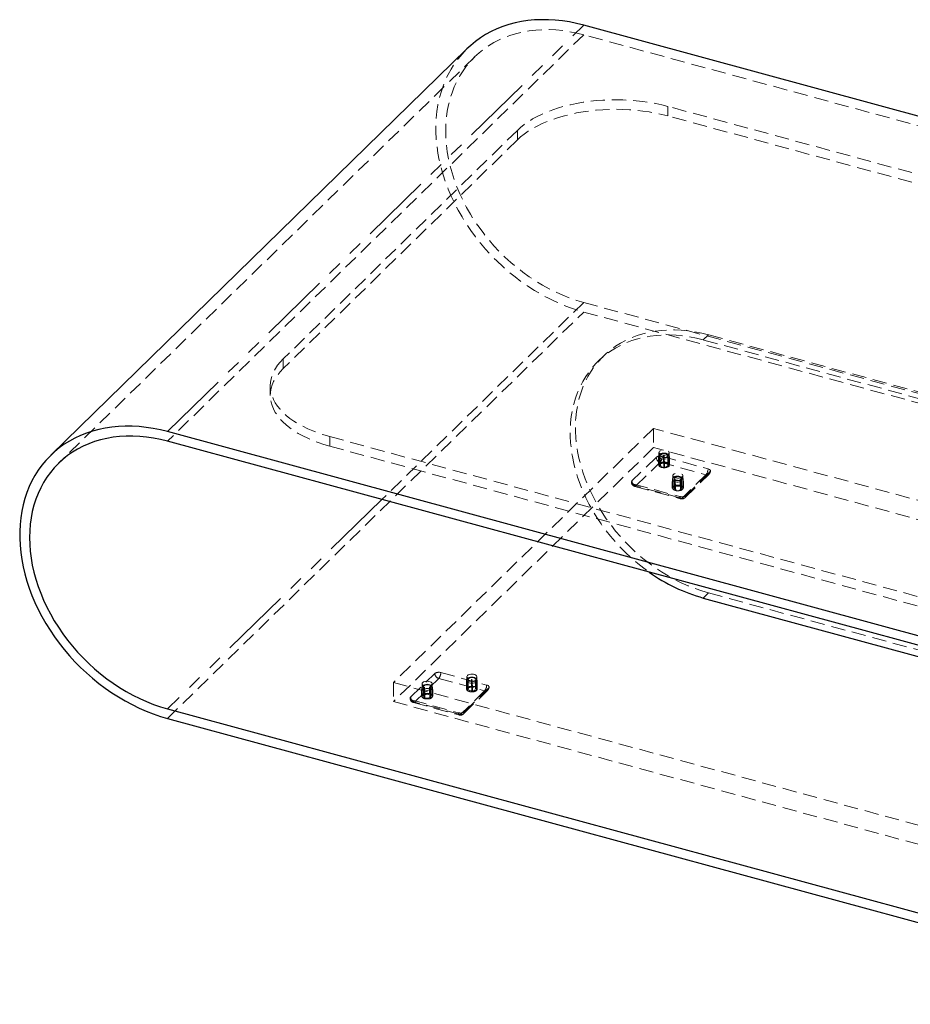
# Model space of a CAD drawing. Header units: millimetres. Extents: x 50 to 4150, y 50 to 2920.
# Tile 3 of 5: x 2243 to 3042, y 492 to 1375. Entities that reach past the tile are written whole.
import ezdxf

# ---------------------------------------------------------------- set-up
doc = ezdxf.new("R2010")
doc.units = ezdxf.units.MM
doc.header["$LTSCALE"] = 10
doc.linetypes.add('HIDDEN', pattern=[1.905, 1.27, -0.635])
doc.linetypes.add('PHANTOM', pattern=[12.7, 6.35, -1.27, 1.27, -1.27, 1.27, -1.27])

msp = doc.modelspace()

# ---------------------------------------------------------------- linework, layer by layer
at = {"color": 8, "linetype": 'PHANTOM', "lineweight": 18}
for p, q in [((2375.42, 1005.55), (2748.78, 1369.96)), ((2567.76, 944.7), (2375.42, 756.97))]:
    msp.add_line(p, q, dxfattribs=at)
at = {"color": 7, "linetype": 'Continuous', "lineweight": 25}
for p, q in [((3721.64, 1105.56), (2748.78, 1369.96)), ((2644, 1348.73), (2270.65, 984.32)), ((3348.28, 741.15), (2375.42, 1005.55)), ((3348.28, 732.58), (2375.42, 996.98)), ((2856.04, 856.38), (3236.34, 753.02)), ((2375.42, 756.97), (3348.28, 492.57)), ((2375.42, 748.4), (3348.28, 484))]:
    msp.add_line(p, q, dxfattribs=at)
at = {"color": 7, "linetype": 'HIDDEN', "lineweight": 18}
for p, q in [((2748.78, 1361.39), (2375.42, 996.98)), ((3721.64, 1096.98), (2748.78, 1361.39)), ((2650.99, 1341.57), (2277.63, 977.16)), ((3576.08, 1092.87), (2824.33, 1297.18)), ((2824.33, 1288.61), (2824.33, 1297.18)), ((3576.08, 1084.29), (2824.33, 1288.61)), ((2689.22, 1275.66), (2479.2, 1070.68)), ((2689.22, 1275.66), (2689.22, 1267.09)), ((2689.22, 1267.09), (2479.2, 1062.11)), ((2748.78, 1121.38), (2567.76, 944.7)), ((2748.78, 1121.38), (3721.64, 856.98)), ((2375.42, 748.4), (2748.78, 1112.81)), ((2748.78, 1112.81), (3721.64, 848.41)), ((2856.04, 1087.81), (2860.71, 1092.37)), ((3236.34, 984.45), (2856.04, 1087.81)), ((3241.01, 989.01), (2860.71, 1092.37)), ((2479.2, 1062.11), (2479.2, 1070.68)), ((2766.42, 1073.26), (2761.75, 1068.7)), ((2467.64, 1046.65), (2467.64, 1038.08)), ((2811.43, 1008.43), (2578.09, 780.67)), ((3518.97, 816.13), (2811.43, 1008.43)), ((2811.43, 1008.43), (2811.43, 991.28)), ((2520.97, 1001.1), (3272.73, 796.79)), ((2520.97, 1001.1), (2520.97, 992.53)), ((2520.97, 992.53), (3272.73, 788.21)), ((2811.43, 991.28), (2578.09, 763.53)), ((3518.97, 798.99), (2811.43, 991.28)), ((2813.75, 982.5), (2792.04, 961.32)), ((2815.99, 983.41), (2815.99, 975.7)), ((2816.25, 982.59), (2816.25, 976.85)), ((2816.29, 986.84), (2816.29, 975.7)), ((2816.42, 976.71), (2816.42, 982.45)), ((2816.43, 980.12), (2816.43, 974.38)), ((2816.58, 980.25), (2816.58, 974.51)), ((2816.7, 982.73), (2816.7, 976.98)), ((2816.9, 974.25), (2816.9, 979.99)), ((2817.49, 984.27), (2817.49, 975.7)), ((2819.15, 983.36), (2860.28, 972.19)), ((2820.31, 983.91), (2820.31, 978.17)), ((2820.31, 978.15), (2820.31, 983.9)), ((2820.91, 983.91), (2820.91, 978.17)), ((2824.09, 975.7), (2824.09, 984.27)), ((2824.69, 977.14), (2824.69, 982.88)), ((2824.89, 980.15), (2824.89, 974.41)), ((2825.01, 982.62), (2825.01, 976.88)), ((2825.15, 977.01), (2825.15, 982.75)), ((2825.17, 974.68), (2825.17, 980.42)), ((2825.29, 975.7), (2825.29, 986.84)), ((2825.34, 974.54), (2825.34, 980.28)), ((2825.59, 975.7), (2825.59, 983.41)), ((2795.58, 956.93), (2817.28, 978.11)), ((2817.28, 978.11), (2858.41, 966.94)), ((2820.67, 978.97), (2820.67, 973.22)), ((2821.27, 973.24), (2821.27, 978.98)), ((2821.27, 973.22), (2821.27, 978.97)), ((2828.4, 962.74), (2828.4, 960.97)), ((2828.7, 966.17), (2828.7, 955.03)), ((2829.9, 963.6), (2829.9, 955.03)), ((2830.34, 962.86), (2830.34, 957.12)), ((2830.39, 957.03), (2830.39, 962.78)), ((2830.9, 962.94), (2830.9, 957.2)), ((2835.17, 957.28), (2835.17, 963.03)), ((2835.7, 962.88), (2835.7, 957.14)), ((2835.74, 957.22), (2835.74, 962.96)), ((2836.5, 955.03), (2836.5, 963.6)), ((2858.41, 966.94), (2836.71, 945.75)), ((2837.7, 955.03), (2837.7, 966.17)), ((2838, 960.97), (2838, 962.74)), ((2839.5, 946.32), (2861.2, 967.5)), ((2861.95, 969.4), (2840.24, 948.22)), ((2793.71, 958.54), (2834.84, 947.36)), ((2794.53, 956.5), (2835.66, 945.32)), ((2836.71, 945.75), (2795.58, 956.93)), ((2828.1, 960.68), (2828.1, 954.93)), ((2828.4, 960.83), (2828.4, 955.09)), ((2828.42, 954.78), (2828.42, 960.52)), ((2830.66, 958.59), (2830.66, 952.84)), ((2830.7, 958.66), (2830.7, 952.92)), ((2831.23, 952.77), (2831.23, 958.52)), ((2835.5, 958.6), (2835.5, 952.86)), ((2836, 953.02), (2836, 958.77)), ((2836.05, 952.94), (2836.05, 958.68)), ((2837.97, 955.28), (2837.97, 961.02)), ((2838, 960.71), (2838, 954.97)), ((2838.29, 955.12), (2838.29, 960.87)), ((2856.04, 856.38), (2860.71, 860.93)), ((2860.71, 860.93), (3241.01, 757.57)), ((2593.47, 767.5), (2615.17, 788.68)), ((2620.57, 789.54), (2661.7, 778.37)), ((2643.98, 785.88), (2643.98, 774.74)), ((2652.98, 774.74), (2652.98, 785.88)), ((2578.09, 780.67), (3285.62, 588.38)), ((2578.09, 780.67), (2578.09, 763.53)), ((2597, 763.11), (2618.7, 784.29)), ((2603.85, 779.49), (2603.85, 768.35)), ((2605.05, 776.92), (2605.05, 768.35)), ((2611.65, 768.35), (2611.65, 776.92)), ((2612.85, 768.35), (2612.85, 779.49)), ((2618.7, 784.29), (2659.83, 773.12)), ((2643.68, 782.45), (2643.68, 774.74)), ((2643.93, 781.63), (2643.93, 775.89)), ((2644.1, 775.75), (2644.1, 781.5)), ((2644.12, 779.16), (2644.12, 773.42)), ((2644.26, 779.3), (2644.26, 773.55)), ((2644.38, 781.77), (2644.38, 776.03)), ((2644.58, 773.29), (2644.58, 779.04)), ((2645.18, 783.31), (2645.18, 774.74)), ((2648, 782.95), (2648, 777.21)), ((2648, 777.2), (2648, 782.94)), ((2648.36, 778.01), (2648.36, 772.27)), ((2648.6, 782.95), (2648.6, 777.21)), ((2648.96, 772.28), (2648.96, 778.02)), ((2648.96, 772.27), (2648.96, 778.01)), ((2651.78, 774.74), (2651.78, 783.31)), ((2652.37, 776.18), (2652.37, 781.93)), ((2652.58, 779.19), (2652.58, 773.45)), ((2652.69, 781.66), (2652.69, 775.92)), ((2652.84, 776.05), (2652.84, 781.8)), ((2652.86, 773.72), (2652.86, 779.47)), ((2653.02, 773.58), (2653.02, 779.33)), ((2653.28, 774.74), (2653.28, 782.45)), ((2603.26, 774), (2603.26, 768.25)), ((2603.55, 776.06), (2603.55, 774.29)), ((2603.55, 774.15), (2603.55, 768.41)), ((2603.58, 768.1), (2603.58, 773.84)), ((2605.5, 776.18), (2605.5, 770.44)), ((2605.55, 770.35), (2605.55, 776.1)), ((2605.81, 771.9), (2605.81, 766.16)), ((2605.85, 771.98), (2605.85, 766.24)), ((2606.06, 776.26), (2606.06, 770.52)), ((2606.38, 766.09), (2606.38, 771.84)), ((2610.32, 770.6), (2610.32, 776.35)), ((2610.65, 771.92), (2610.65, 766.18)), ((2610.85, 776.2), (2610.85, 770.46)), ((2610.89, 770.53), (2610.89, 776.28)), ((2611.16, 766.34), (2611.16, 772.09)), ((2611.21, 766.26), (2611.21, 772)), ((2613.13, 768.6), (2613.13, 774.34)), ((2613.15, 774.29), (2613.15, 776.06)), ((2613.15, 774.03), (2613.15, 768.29)), ((2613.45, 768.44), (2613.45, 774.19)), ((2659.83, 773.12), (2638.13, 751.94)), ((2640.92, 752.5), (2662.62, 773.68)), ((2641.67, 754.4), (2663.37, 775.58)), ((2578.09, 763.53), (3285.62, 571.24)), ((2595.14, 764.72), (2636.26, 753.54)), ((2595.95, 762.68), (2637.08, 751.5)), ((2638.13, 751.94), (2597, 763.11))]:
    msp.add_line(p, q, dxfattribs=at)
at = {"color": 7, "linetype": 'Continuous', "lineweight": 25, "flags": 128}
for points in [[(2748.78, 1369.96), (2742.37, 1371.55), (2735.97, 1372.84), (2729.61, 1373.82), (2723.29, 1374.49), (2717.03, 1374.85), (2710.84, 1374.9), (2704.74, 1374.64), (2698.75, 1374.06), (2692.87, 1373.18), (2687.12, 1371.99), (2681.52, 1370.49), (2676.08, 1368.69), (2670.8, 1366.59), (2665.7, 1364.21), (2660.8, 1361.53), (2656.11, 1358.58), (2651.63, 1355.35), (2647.38, 1351.85), (2644, 1348.73)], [(2375.42, 1005.55), (2369.01, 1007.14), (2362.62, 1008.43), (2356.25, 1009.41), (2349.93, 1010.08), (2343.67, 1010.44), (2337.49, 1010.49), (2331.39, 1010.23), (2325.39, 1009.65), (2319.52, 1008.77), (2313.77, 1007.58), (2308.17, 1006.08), (2302.72, 1004.28), (2297.44, 1002.19), (2292.35, 999.8), (2287.45, 997.12), (2282.75, 994.17), (2278.28, 990.94), (2274.02, 987.44), (2270.01, 983.69), (2266.24, 979.69), (2262.73, 975.44), (2259.48, 970.97), (2256.5, 966.28), (2253.8, 961.38), (2251.38, 956.28), (2249.25, 951), (2247.42, 945.54), (2245.88, 939.93), (2244.65, 934.16), (2243.72, 928.27), (2243.11, 922.25), (2242.8, 916.13), (2242.8, 909.91), (2243.11, 903.62), (2243.72, 897.27), (2244.65, 890.87), (2245.88, 884.44), (2247.42, 877.99), (2249.25, 871.53), (2251.38, 865.09), (2253.8, 858.68), (2256.5, 852.31), (2259.48, 846), (2262.73, 839.76), (2266.24, 833.61), (2270.01, 827.56), (2274.02, 821.62), (2278.28, 815.82), (2282.75, 810.15), (2287.45, 804.64), (2292.35, 799.31), (2297.44, 794.15), (2302.72, 789.19), (2308.17, 784.43), (2313.77, 779.88), (2319.52, 775.57), (2325.39, 771.49), (2331.39, 767.66), (2337.49, 764.08), (2343.67, 760.77), (2349.93, 757.72), (2356.25, 754.96), (2362.62, 752.48), (2369.01, 750.29), (2375.42, 748.4)], [(2375.42, 996.98), (2369.15, 998.53), (2362.89, 999.77), (2356.67, 1000.69), (2350.5, 1001.3), (2344.38, 1001.58), (2338.35, 1001.55), (2332.42, 1001.2), (2326.59, 1000.52), (2320.89, 999.54), (2315.33, 998.23), (2309.92, 996.62), (2304.69, 994.69), (2299.63, 992.47), (2294.77, 989.95), (2290.11, 987.14), (2285.68, 984.04), (2281.47, 980.68), (2277.51, 977.04), (2273.79, 973.15), (2270.34, 969.01), (2267.16, 964.64), (2264.26, 960.04), (2261.64, 955.22), (2259.31, 950.21), (2257.28, 945.01), (2255.55, 939.63), (2254.14, 934.09), (2253.03, 928.41), (2252.24, 922.59), (2251.76, 916.66), (2251.6, 910.63), (2251.76, 904.51), (2252.24, 898.31), (2253.03, 892.07), (2254.14, 885.78), (2255.55, 879.47), (2257.28, 873.16), (2259.31, 866.85), (2261.64, 860.58), (2264.26, 854.34), (2267.16, 848.16), (2270.34, 842.06), (2273.79, 836.04), (2277.51, 830.13), (2281.47, 824.34), (2285.68, 818.69), (2290.11, 813.18), (2294.77, 807.84), (2299.63, 802.68), (2304.69, 797.71), (2309.92, 792.94), (2315.33, 788.38), (2320.89, 784.06), (2326.59, 779.97), (2332.42, 776.13), (2338.35, 772.55), (2344.38, 769.24), (2350.5, 766.2), (2356.67, 763.45), (2362.89, 760.99), (2369.15, 758.83), (2375.42, 756.97)]]:
    msp.add_lwpolyline(points, dxfattribs=at)
at = {"color": 7, "linetype": 'HIDDEN', "lineweight": 18, "flags": 128}
for points in [[(2748.78, 1361.39), (2742.51, 1362.94), (2736.25, 1364.18), (2730.03, 1365.1), (2723.85, 1365.7), (2717.74, 1365.99), (2711.71, 1365.96), (2705.77, 1365.6), (2699.95, 1364.93), (2694.25, 1363.94), (2688.69, 1362.64), (2683.28, 1361.02), (2678.04, 1359.1), (2672.99, 1356.88), (2668.12, 1354.36), (2663.47, 1351.55), (2659.03, 1348.45), (2654.83, 1345.08), (2650.86, 1341.45), (2647.15, 1337.56), (2643.7, 1333.42), (2640.52, 1329.04), (2637.61, 1324.44), (2634.99, 1319.63), (2632.67, 1314.62), (2630.64, 1309.42), (2628.91, 1304.04), (2627.49, 1298.5), (2626.39, 1292.82), (2625.59, 1287), (2625.12, 1281.07), (2624.96, 1275.03), (2625.12, 1268.91), (2625.59, 1262.72), (2626.39, 1256.47), (2627.49, 1250.19), (2628.91, 1243.88), (2630.64, 1237.57), (2632.67, 1231.26), (2634.99, 1224.98), (2637.61, 1218.75), (2640.52, 1212.57), (2643.7, 1206.46), (2647.15, 1200.45), (2650.86, 1194.54), (2654.83, 1188.75), (2659.03, 1183.09), (2663.47, 1177.59), (2668.12, 1172.25), (2672.99, 1167.09), (2678.04, 1162.11), (2683.28, 1157.34), (2688.69, 1152.79), (2694.25, 1148.46), (2699.95, 1144.38), (2705.77, 1140.54), (2711.71, 1136.96), (2717.74, 1133.65), (2723.85, 1130.61), (2730.03, 1127.86), (2736.25, 1125.4), (2742.51, 1123.24), (2748.78, 1121.38)], [(2644, 1348.73), (2643.37, 1348.1), (2639.6, 1344.09), (2636.08, 1339.85), (2632.83, 1335.38), (2629.85, 1330.69), (2627.15, 1325.79), (2624.73, 1320.69), (2622.61, 1315.41), (2620.77, 1309.95), (2619.24, 1304.33), (2618.01, 1298.57), (2617.08, 1292.67), (2616.46, 1286.66), (2616.15, 1280.53), (2616.15, 1274.32), (2616.46, 1268.03), (2617.08, 1261.68), (2618.01, 1255.28), (2619.24, 1248.84), (2620.77, 1242.39), (2622.61, 1235.94), (2624.73, 1229.5), (2627.15, 1223.09), (2629.85, 1216.72), (2632.83, 1210.41), (2636.08, 1204.17), (2639.6, 1198.02), (2643.37, 1191.97), (2647.38, 1186.03), (2651.63, 1180.22), (2656.11, 1174.56), (2660.8, 1169.05), (2665.7, 1163.71), (2670.8, 1158.56), (2676.08, 1153.59), (2681.52, 1148.83), (2687.12, 1144.29), (2692.87, 1139.98), (2698.75, 1135.9), (2704.74, 1132.06), (2710.84, 1128.49), (2717.03, 1125.17), (2723.29, 1122.13), (2729.61, 1119.37), (2735.97, 1116.89), (2742.37, 1114.7), (2748.78, 1112.81)], [(2824.33, 1297.18), (2818.9, 1298.55), (2813.33, 1299.74), (2807.62, 1300.76), (2801.8, 1301.61), (2795.9, 1302.27), (2789.93, 1302.74), (2783.92, 1303.03), (2777.88, 1303.13), (2771.84, 1303.04), (2765.82, 1302.77), (2759.85, 1302.31), (2753.94, 1301.66), (2748.12, 1300.83), (2742.4, 1299.82), (2736.82, 1298.64), (2731.38, 1297.28), (2726.11, 1295.76), (2721.03, 1294.08), (2716.16, 1292.24), (2711.51, 1290.25), (2707.1, 1288.13), (2702.95, 1285.87), (2699.08, 1283.48), (2695.49, 1280.98), (2692.19, 1278.37), (2689.22, 1275.66)], [(2689.22, 1267.09), (2692.19, 1269.8), (2695.49, 1272.41), (2699.08, 1274.91), (2702.95, 1277.29), (2707.1, 1279.55), (2711.51, 1281.68), (2716.16, 1283.67), (2721.03, 1285.51), (2726.11, 1287.19), (2731.38, 1288.71), (2736.82, 1290.07), (2742.4, 1291.25), (2748.12, 1292.26), (2753.94, 1293.09), (2759.85, 1293.74), (2765.82, 1294.2), (2771.84, 1294.47), (2777.88, 1294.56), (2783.92, 1294.46), (2789.93, 1294.17), (2795.9, 1293.69), (2801.8, 1293.03), (2807.62, 1292.19), (2813.33, 1291.17), (2818.9, 1289.97), (2824.33, 1288.61)], [(2860.71, 1092.37), (2854.57, 1093.88), (2848.44, 1095.09), (2842.34, 1095.98), (2836.29, 1096.56), (2830.3, 1096.81), (2824.4, 1096.75), (2818.59, 1096.37), (2812.9, 1095.68), (2807.33, 1094.66), (2801.9, 1093.34), (2796.63, 1091.7), (2791.53, 1089.76), (2786.61, 1087.52), (2781.89, 1084.99), (2777.38, 1082.17), (2773.09, 1079.07), (2769.03, 1075.69), (2765.21, 1072.06), (2761.65, 1068.17), (2758.35, 1064.04), (2755.32, 1059.68), (2752.57, 1055.09), (2750.11, 1050.3), (2747.94, 1045.31), (2746.07, 1040.15), (2744.51, 1034.81), (2743.25, 1029.32), (2742.3, 1023.69), (2741.67, 1017.93), (2741.35, 1012.07), (2741.35, 1006.11), (2741.67, 1000.07), (2742.3, 993.97), (2743.25, 987.83), (2744.51, 981.65), (2746.07, 975.46), (2747.94, 969.28), (2750.11, 963.11), (2752.57, 956.98), (2755.32, 950.91), (2758.35, 944.9), (2761.65, 938.97), (2765.21, 933.15), (2769.03, 927.44), (2773.09, 921.86), (2777.38, 916.43), (2781.89, 911.15), (2786.61, 906.05), (2791.53, 901.14), (2796.63, 896.42), (2801.9, 891.92), (2807.33, 887.65), (2812.9, 883.61), (2818.59, 879.82), (2824.4, 876.28), (2830.3, 873.01), (2836.29, 870.02), (2842.34, 867.3), (2848.44, 864.88), (2854.57, 862.75), (2860.71, 860.93)], [(2856.04, 1087.81), (2849.9, 1089.33), (2843.77, 1090.53), (2837.67, 1091.43), (2831.62, 1092), (2825.64, 1092.26), (2819.73, 1092.2), (2813.93, 1091.82), (2808.23, 1091.12), (2802.66, 1090.11), (2797.24, 1088.78), (2791.97, 1087.15), (2786.86, 1085.21), (2781.95, 1082.97), (2777.23, 1080.43), (2772.71, 1077.61), (2768.42, 1074.51), (2764.36, 1071.14), (2760.55, 1067.5), (2756.98, 1063.61), (2753.68, 1059.48), (2750.66, 1055.12), (2747.91, 1050.54), (2745.45, 1045.75), (2743.28, 1040.76), (2741.41, 1035.59), (2739.84, 1030.25), (2738.58, 1024.76), (2737.64, 1019.13), (2737, 1013.38), (2736.69, 1007.51), (2736.69, 1001.55), (2737, 995.52), (2737.64, 989.42), (2738.58, 983.27), (2739.84, 977.1), (2741.41, 970.91), (2743.28, 964.72), (2745.45, 958.56), (2747.91, 952.43), (2750.66, 946.35), (2753.68, 940.34), (2756.98, 934.42), (2760.55, 928.59), (2764.36, 922.88), (2768.42, 917.3), (2772.71, 911.87), (2777.23, 906.6), (2781.95, 901.5), (2786.86, 896.58), (2791.97, 891.87), (2797.24, 887.37), (2802.66, 883.09), (2807.54, 879.54)], [(2479.2, 1070.68), (2476.55, 1067.89), (2474.22, 1065.02), (2472.24, 1062.08), (2470.6, 1059.08), (2469.32, 1056.04), (2468.4, 1052.97), (2467.84, 1049.87), (2467.64, 1046.76), (2467.81, 1043.65), (2468.35, 1040.55), (2469.24, 1037.48), (2470.5, 1034.43), (2472.11, 1031.43), (2474.06, 1028.49), (2476.36, 1025.61), (2479, 1022.81), (2481.95, 1020.1), (2485.22, 1017.48), (2488.79, 1014.97), (2492.65, 1012.58), (2496.78, 1010.31), (2501.17, 1008.17), (2505.8, 1006.18), (2510.65, 1004.33), (2515.72, 1002.63), (2520.97, 1001.1)], [(2520.97, 992.53), (2515.72, 994.06), (2510.65, 995.75), (2505.8, 997.6), (2501.17, 999.6), (2496.78, 1001.74), (2492.65, 1004.01), (2488.79, 1006.4), (2485.22, 1008.91), (2481.95, 1011.53), (2479, 1014.24), (2476.36, 1017.04), (2474.06, 1019.92), (2472.11, 1022.86), (2470.5, 1025.86), (2469.24, 1028.91), (2468.35, 1031.98), (2467.81, 1035.08), (2467.64, 1038.19), (2467.84, 1041.3), (2468.4, 1044.4), (2469.32, 1047.47), (2470.6, 1050.51), (2472.24, 1053.51), (2474.22, 1056.45), (2476.55, 1059.32), (2479.2, 1062.11)], [(2824.77, 985.76), (2824.02, 985.22), (2823, 984.82), (2821.81, 984.58), (2820.54, 984.52), (2819.28, 984.66), (2818.15, 984.96), (2817.23, 985.42), (2816.6, 986), (2816.31, 986.64), (2816.38, 987.3), (2816.81, 987.92), (2817.57, 988.45), (2818.58, 988.86), (2819.77, 989.1), (2821.05, 989.15), (2822.3, 989.02), (2823.44, 988.71), (2824.36, 988.25), (2824.99, 987.68), (2825.28, 987.04), (2825.2, 986.38), (2824.77, 985.76)], [(2818.55, 981.22), (2817.49, 981.62), (2816.67, 982.14), (2816.16, 982.76), (2815.99, 983.43), (2816.18, 984.09), (2816.71, 984.71), (2817.54, 985.23), (2818.62, 985.61), (2819.85, 985.83), (2821.16, 985.87), (2822.43, 985.73), (2823.59, 985.42), (2824.54, 984.96), (2825.21, 984.38), (2825.55, 983.73), (2825.54, 983.05), (2825.18, 982.41), (2824.49, 981.84), (2823.53, 981.38), (2822.37, 981.07), (2821.08, 980.94), (2819.78, 980.99), (2818.55, 981.22)], [(2825.56, 983.43), (2825.51, 983.98), (2825.16, 984.68), (2824.59, 985.27), (2823.77, 985.76), (2822.71, 986.14), (2821.53, 986.33), (2820.31, 986.35), (2819.12, 986.19), (2818.02, 985.86), (2817.08, 985.33), (2816.44, 984.71), (2816.08, 984.01), (2816.02, 983.47)], [(2816.42, 982.45), (2816.32, 982.49), (2816.26, 982.54), (2816.25, 982.61), (2816.28, 982.66), (2816.36, 982.71), (2816.46, 982.74), (2816.58, 982.75), (2816.7, 982.73)], [(2816.9, 979.99), (2816.79, 979.97), (2816.67, 979.97), (2816.56, 979.99), (2816.48, 980.04), (2816.43, 980.1), (2816.44, 980.16), (2816.49, 980.21), (2816.58, 980.25)], [(2816.7, 982.73), (2816.69, 982.8), (2816.66, 982.86), (2816.62, 982.88), (2816.58, 982.87), (2816.55, 982.85)], [(2816.58, 980.25), (2816.59, 980.33), (2816.61, 980.39), (2816.65, 980.41), (2816.69, 980.4), (2816.73, 980.38)], [(2819.02, 982.54), (2820.14, 982.34), (2821.33, 982.33), (2822.47, 982.51), (2823.44, 982.86), (2824.15, 983.35), (2824.54, 983.93), (2824.55, 984.55), (2824.2, 985.13), (2823.52, 985.63), (2822.57, 986), (2821.44, 986.2), (2820.25, 986.2), (2819.12, 986.02), (2818.14, 985.67), (2817.43, 985.18), (2817.05, 984.6), (2817.03, 983.99), (2817.38, 983.4), (2818.07, 982.9), (2819.02, 982.54)], [(2823.71, 983.47), (2824.05, 984), (2824.04, 984.56), (2823.68, 985.09), (2823, 985.53), (2822.09, 985.83), (2821.03, 985.96), (2819.95, 985.91), (2818.96, 985.68), (2818.17, 985.3), (2817.66, 984.8), (2817.49, 984.25), (2817.68, 983.7), (2818.21, 983.21), (2819.02, 982.83), (2820.02, 982.61), (2821.1, 982.57), (2822.15, 982.72), (2823.05, 983.03), (2823.71, 983.47)], [(2820.31, 983.9), (2820.33, 983.96), (2820.39, 984.01), (2820.48, 984.05), (2820.6, 984.06), (2820.72, 984.05), (2820.82, 984.02), (2820.88, 983.97), (2820.91, 983.91)], [(2824.85, 983.01), (2824.8, 983.04), (2824.75, 983.04), (2824.71, 983), (2824.69, 982.94), (2824.69, 982.88)], [(2824.69, 982.88), (2824.8, 982.91), (2824.92, 982.91), (2825.03, 982.88), (2825.11, 982.84), (2825.15, 982.78), (2825.15, 982.72), (2825.1, 982.66), (2825.01, 982.62)], [(2825.17, 980.42), (2825.26, 980.39), (2825.32, 980.33), (2825.34, 980.27), (2825.3, 980.21), (2825.23, 980.16), (2825.12, 980.14), (2825, 980.13), (2824.89, 980.15)], [(2825.04, 980.54), (2825.08, 980.57), (2825.12, 980.57), (2825.15, 980.54), (2825.17, 980.48), (2825.17, 980.42)], [(2816.7, 976.98), (2816.58, 977), (2816.46, 977), (2816.36, 976.97), (2816.28, 976.92), (2816.25, 976.86), (2816.26, 976.8), (2816.32, 976.75), (2816.42, 976.71)], [(2816.81, 976.78), (2817.57, 977.31), (2818.58, 977.71), (2819.77, 977.95), (2821.05, 978.01), (2822.3, 977.88), (2823.44, 977.57), (2824.36, 977.11), (2824.99, 976.54), (2825.28, 975.89), (2825.2, 975.23), (2824.77, 974.61), (2824.02, 974.08), (2823, 973.68), (2821.81, 973.44), (2820.54, 973.38), (2819.28, 973.51), (2818.15, 973.82), (2817.23, 974.28), (2816.6, 974.85), (2816.31, 975.5), (2816.38, 976.16), (2816.81, 976.78)], [(2816.9, 974.25), (2816.79, 974.23), (2816.67, 974.23), (2816.56, 974.25), (2816.48, 974.3), (2816.43, 974.35), (2816.44, 974.42), (2816.49, 974.47), (2816.58, 974.51)], [(2819.25, 974.19), (2818.39, 974.53), (2817.78, 975), (2817.51, 975.54), (2817.58, 976.1), (2818.01, 976.61), (2818.74, 977.03), (2819.69, 977.3), (2820.76, 977.39), (2821.83, 977.31), (2822.79, 977.05), (2823.54, 976.64), (2823.98, 976.13), (2824.08, 975.57), (2823.83, 975.03), (2823.24, 974.56), (2822.39, 974.21), (2821.37, 974.02), (2820.28, 974.02), (2819.25, 974.19)], [(2820.91, 978.17), (2820.88, 978.23), (2820.82, 978.28), (2820.72, 978.31), (2820.6, 978.32), (2820.48, 978.31), (2820.39, 978.27), (2820.33, 978.22), (2820.31, 978.15)], [(2821.27, 978.98), (2821.26, 978.92), (2821.2, 978.86), (2821.1, 978.83), (2820.99, 978.81), (2820.87, 978.82), (2820.77, 978.86), (2820.7, 978.91), (2820.67, 978.97)], [(2821.27, 973.24), (2821.26, 973.17), (2821.2, 973.12), (2821.1, 973.08), (2820.99, 973.07), (2820.87, 973.08), (2820.77, 973.11), (2820.7, 973.16), (2820.67, 973.22)], [(2825.01, 976.88), (2825.1, 976.92), (2825.15, 976.98), (2825.15, 977.04), (2825.11, 977.09), (2825.03, 977.14), (2824.92, 977.16), (2824.8, 977.16), (2824.69, 977.14)], [(2825.17, 974.68), (2825.26, 974.64), (2825.32, 974.59), (2825.34, 974.53), (2825.3, 974.47), (2825.23, 974.42), (2825.12, 974.39), (2825, 974.39), (2824.89, 974.41)], [(2861.95, 969.4), (2862.24, 969.78), (2862.39, 970.17), (2862.39, 970.58), (2862.23, 970.97), (2861.93, 971.34), (2861.49, 971.68), (2860.93, 971.96), (2860.28, 972.19)], [(2830.96, 960.56), (2829.9, 960.95), (2829.08, 961.47), (2828.57, 962.09), (2828.4, 962.76), (2828.59, 963.43), (2829.12, 964.04), (2829.95, 964.56), (2831.02, 964.95), (2832.26, 965.17), (2833.56, 965.21), (2834.84, 965.07), (2836, 964.75), (2836.94, 964.29), (2837.61, 963.71), (2837.96, 963.06), (2837.95, 962.39), (2837.59, 961.74), (2836.9, 961.17), (2835.94, 960.71), (2834.77, 960.41), (2833.49, 960.28), (2832.19, 960.33), (2830.96, 960.56)], [(2837.96, 962.76), (2837.92, 963.32), (2837.57, 964.01), (2837, 964.6), (2836.18, 965.1), (2835.12, 965.47), (2833.94, 965.67), (2832.72, 965.69), (2831.52, 965.53), (2830.43, 965.19), (2829.48, 964.66), (2828.85, 964.04), (2828.49, 963.35), (2828.43, 962.8)], [(2837.18, 965.09), (2836.42, 964.56), (2835.41, 964.15), (2834.22, 963.91), (2832.94, 963.86), (2831.69, 963.99), (2830.55, 964.3), (2829.63, 964.76), (2829, 965.33), (2828.71, 965.97), (2828.79, 966.63), (2829.22, 967.25), (2829.97, 967.79), (2830.99, 968.19), (2832.18, 968.43), (2833.45, 968.49), (2834.71, 968.35), (2835.84, 968.05), (2836.76, 967.59), (2837.39, 967.01), (2837.68, 966.37), (2837.61, 965.71), (2837.18, 965.09)], [(2831.42, 961.87), (2832.55, 961.67), (2833.74, 961.66), (2834.87, 961.84), (2835.85, 962.2), (2836.56, 962.69), (2836.94, 963.27), (2836.96, 963.88), (2836.61, 964.46), (2835.92, 964.96), (2834.97, 965.33), (2833.85, 965.53), (2832.66, 965.54), (2831.52, 965.36), (2830.55, 965), (2829.84, 964.51), (2829.45, 963.93), (2829.44, 963.32), (2829.79, 962.74), (2830.47, 962.24), (2831.42, 961.87)], [(2836.12, 962.81), (2836.46, 963.34), (2836.45, 963.9), (2836.08, 964.43), (2835.41, 964.86), (2834.49, 965.16), (2833.44, 965.3), (2832.35, 965.24), (2831.36, 965.01), (2830.57, 964.63), (2830.07, 964.14), (2829.9, 963.58), (2830.09, 963.03), (2830.62, 962.54), (2831.42, 962.17), (2832.42, 961.95), (2833.5, 961.91), (2834.56, 962.05), (2835.46, 962.36), (2836.12, 962.81)], [(2830.39, 962.78), (2830.35, 962.83), (2830.35, 962.9), (2830.4, 962.95), (2830.48, 962.99), (2830.59, 963.02), (2830.71, 963.01), (2830.82, 962.99), (2830.9, 962.94)], [(2835.17, 963.03), (2835.24, 963.07), (2835.34, 963.11), (2835.46, 963.11), (2835.58, 963.09), (2835.67, 963.06), (2835.73, 963), (2835.74, 962.94), (2835.7, 962.88)], [(2792.04, 961.32), (2791.75, 960.95), (2791.6, 960.55), (2791.6, 960.15), (2791.76, 959.75), (2792.06, 959.38), (2792.5, 959.04), (2793.06, 958.76), (2793.71, 958.54)], [(2795.58, 956.93), (2795.22, 956.64), (2794.87, 956.49), (2794.54, 956.5), (2794.26, 956.65), (2794.03, 956.94), (2793.86, 957.36), (2793.75, 957.9), (2793.71, 958.54)], [(2828.42, 960.52), (2828.3, 960.53), (2828.2, 960.56), (2828.13, 960.61), (2828.1, 960.67), (2828.12, 960.73), (2828.18, 960.78), (2828.28, 960.82), (2828.4, 960.83)], [(2828.4, 955.09), (2828.28, 955.08), (2828.18, 955.04), (2828.12, 954.99), (2828.1, 954.93), (2828.13, 954.87), (2828.2, 954.82), (2828.3, 954.79), (2828.42, 954.78)], [(2828.4, 960.83), (2828.4, 960.91), (2828.4, 960.96), (2828.4, 960.98), (2828.4, 960.96), (2828.4, 960.93)], [(2829.22, 956.11), (2829.97, 956.64), (2830.99, 957.05), (2832.18, 957.29), (2833.45, 957.34), (2834.71, 957.21), (2835.84, 956.9), (2836.76, 956.44), (2837.39, 955.87), (2837.68, 955.23), (2837.61, 954.57), (2837.18, 953.95), (2836.42, 953.41), (2835.41, 953.01), (2834.22, 952.77), (2832.94, 952.71), (2831.69, 952.85), (2830.55, 953.15), (2829.63, 953.61), (2829, 954.19), (2828.71, 954.83), (2828.79, 955.49), (2829.22, 956.11)], [(2831.66, 953.53), (2830.79, 953.86), (2830.19, 954.33), (2829.91, 954.87), (2829.99, 955.43), (2830.42, 955.94), (2831.14, 956.36), (2832.09, 956.63), (2833.16, 956.73), (2834.24, 956.64), (2835.2, 956.38), (2835.94, 955.97), (2836.39, 955.46), (2836.49, 954.91), (2836.23, 954.36), (2835.65, 953.89), (2834.8, 953.54), (2833.78, 953.36), (2832.69, 953.35), (2831.66, 953.53)], [(2830.39, 957.03), (2830.35, 957.09), (2830.35, 957.15), (2830.4, 957.21), (2830.48, 957.25), (2830.59, 957.27), (2830.71, 957.27), (2830.82, 957.25), (2830.9, 957.2)], [(2831.23, 958.52), (2831.15, 958.47), (2831.05, 958.44), (2830.93, 958.43), (2830.82, 958.45), (2830.73, 958.49), (2830.67, 958.54), (2830.66, 958.6), (2830.7, 958.66)], [(2835.17, 957.28), (2835.24, 957.33), (2835.34, 957.36), (2835.46, 957.37), (2835.58, 957.35), (2835.67, 957.31), (2835.73, 957.26), (2835.74, 957.2), (2835.7, 957.14)], [(2836, 958.77), (2836.05, 958.71), (2836.05, 958.65), (2836, 958.59), (2835.91, 958.55), (2835.8, 958.53), (2835.68, 958.53), (2835.58, 958.56), (2835.5, 958.6)], [(2837.97, 961.02), (2838.09, 961.01), (2838.19, 960.98), (2838.27, 960.93), (2838.29, 960.87), (2838.27, 960.81), (2838.21, 960.76), (2838.11, 960.72), (2838, 960.71)], [(2837.97, 955.28), (2838.09, 955.27), (2838.19, 955.24), (2838.27, 955.19), (2838.29, 955.13), (2838.27, 955.07), (2838.21, 955.02), (2838.11, 954.98), (2838, 954.97)], [(2837.99, 961.12), (2837.99, 961.16), (2837.99, 961.16)], [(2830.7, 952.92), (2830.66, 952.86), (2830.67, 952.8), (2830.73, 952.74), (2830.82, 952.71), (2830.93, 952.69), (2831.05, 952.7), (2831.15, 952.73), (2831.23, 952.77)], [(2836.71, 945.75), (2836.34, 945.46), (2835.99, 945.32), (2835.67, 945.32), (2835.39, 945.47), (2835.15, 945.76), (2834.98, 946.19), (2834.88, 946.73), (2834.84, 947.36)], [(2835.5, 952.86), (2835.58, 952.81), (2835.68, 952.79), (2835.8, 952.78), (2835.91, 952.81), (2836, 952.85), (2836.05, 952.9), (2836.05, 952.97), (2836, 953.02)], [(2644.5, 786.96), (2645.25, 787.5), (2646.27, 787.9), (2647.46, 788.14), (2648.74, 788.19), (2649.99, 788.06), (2651.12, 787.76), (2652.04, 787.3), (2652.67, 786.72), (2652.96, 786.08), (2652.89, 785.42), (2652.46, 784.8), (2651.71, 784.27), (2650.69, 783.86), (2649.5, 783.62), (2648.22, 783.57), (2646.97, 783.7), (2645.83, 784.01), (2644.92, 784.47), (2644.29, 785.04), (2644, 785.68), (2644.07, 786.34), (2644.5, 786.96)], [(2613.12, 776.05), (2613.14, 776.32), (2612.89, 777.07), (2612.41, 777.69), (2611.69, 778.23), (2610.72, 778.66), (2609.58, 778.93), (2608.37, 779.02), (2607.16, 778.93), (2606.01, 778.67), (2605, 778.22), (2604.25, 777.65), (2603.77, 776.98), (2603.56, 776.25), (2603.58, 776.04)], [(2612.6, 774.91), (2611.84, 774.36), (2610.82, 773.94), (2609.61, 773.68), (2608.32, 773.59), (2607.02, 773.69), (2605.83, 773.96), (2604.82, 774.39), (2604.07, 774.94), (2603.65, 775.58), (2603.57, 776.25), (2603.84, 776.91), (2604.45, 777.5), (2605.35, 777.99), (2606.47, 778.34), (2607.74, 778.51), (2609.04, 778.51), (2610.3, 778.32), (2611.41, 777.97), (2612.3, 777.47), (2612.89, 776.87), (2613.14, 776.21), (2613.05, 775.54), (2612.6, 774.91)], [(2604.37, 780.57), (2605.13, 781.11), (2606.14, 781.51), (2607.33, 781.75), (2608.61, 781.81), (2609.87, 781.67), (2611, 781.37), (2611.92, 780.91), (2612.55, 780.33), (2612.84, 779.69), (2612.76, 779.03), (2612.33, 778.41), (2611.58, 777.88), (2610.57, 777.47), (2609.37, 777.23), (2608.1, 777.18), (2606.84, 777.31), (2605.71, 777.62), (2604.79, 778.08), (2604.16, 778.65), (2603.87, 779.29), (2603.94, 779.95), (2604.37, 780.57)], [(2611.71, 776.01), (2612.1, 776.59), (2612.11, 777.2), (2611.76, 777.78), (2611.08, 778.28), (2610.13, 778.65), (2609, 778.85), (2607.81, 778.86), (2606.68, 778.68), (2605.7, 778.32), (2604.99, 777.83), (2604.61, 777.25), (2604.59, 776.64), (2604.94, 776.06), (2605.63, 775.56), (2606.58, 775.19), (2607.7, 774.99), (2608.89, 774.98), (2610.03, 775.16), (2611, 775.52), (2611.71, 776.01)], [(2609.89, 778.42), (2608.86, 778.6), (2607.78, 778.59), (2606.75, 778.41), (2605.9, 778.06), (2605.32, 777.59), (2605.06, 777.04), (2605.16, 776.49), (2605.61, 775.98), (2606.35, 775.57), (2607.31, 775.31), (2608.39, 775.22), (2609.46, 775.32), (2610.41, 775.59), (2611.13, 776.01), (2611.56, 776.52), (2611.64, 777.08), (2611.36, 777.62), (2610.76, 778.08), (2609.89, 778.42)], [(2653.25, 782.43), (2653.26, 782.71), (2653.02, 783.46), (2652.54, 784.08), (2651.82, 784.62), (2650.85, 785.05), (2649.71, 785.32), (2648.49, 785.41), (2647.28, 785.32), (2646.14, 785.06), (2645.12, 784.61), (2644.37, 784.03), (2643.9, 783.37), (2643.69, 782.64), (2643.71, 782.43)], [(2652.72, 781.3), (2651.96, 780.75), (2650.94, 780.33), (2649.74, 780.07), (2648.44, 779.98), (2647.15, 780.08), (2645.95, 780.35), (2644.95, 780.78), (2644.2, 781.33), (2643.77, 781.97), (2643.69, 782.64), (2643.97, 783.3), (2644.58, 783.89), (2645.48, 784.38), (2646.6, 784.73), (2647.86, 784.9), (2649.17, 784.9), (2650.42, 784.71), (2651.54, 784.36), (2652.42, 783.86), (2653.01, 783.26), (2653.27, 782.6), (2653.17, 781.93), (2652.72, 781.3)], [(2644.1, 781.5), (2644.01, 781.53), (2643.95, 781.59), (2643.93, 781.65), (2643.97, 781.71), (2644.04, 781.75), (2644.15, 781.78), (2644.27, 781.79), (2644.38, 781.77)], [(2644.5, 775.82), (2645.25, 776.35), (2646.27, 776.76), (2647.46, 777), (2648.74, 777.05), (2649.99, 776.92), (2651.12, 776.61), (2652.04, 776.15), (2652.67, 775.58), (2652.96, 774.94), (2652.89, 774.28), (2652.46, 773.66), (2651.71, 773.12), (2650.69, 772.72), (2649.5, 772.48), (2648.22, 772.42), (2646.97, 772.55), (2645.83, 772.86), (2644.92, 773.32), (2644.29, 773.9), (2644, 774.54), (2644.07, 775.2), (2644.5, 775.82)], [(2644.58, 779.04), (2644.47, 779.01), (2644.35, 779.01), (2644.24, 779.04), (2644.16, 779.08), (2644.12, 779.14), (2644.13, 779.2), (2644.18, 779.26), (2644.26, 779.3)], [(2644.38, 781.77), (2644.37, 781.85), (2644.35, 781.9), (2644.31, 781.92), (2644.27, 781.92), (2644.23, 781.89)], [(2644.26, 779.3), (2644.27, 779.37), (2644.3, 779.43), (2644.33, 779.45), (2644.38, 779.44), (2644.42, 779.42)], [(2651.84, 782.4), (2652.22, 782.98), (2652.24, 783.59), (2651.89, 784.17), (2651.2, 784.67), (2650.25, 785.04), (2649.13, 785.24), (2647.94, 785.25), (2646.8, 785.07), (2645.83, 784.71), (2645.12, 784.22), (2644.73, 783.64), (2644.72, 783.03), (2645.07, 782.45), (2645.75, 781.95), (2646.71, 781.58), (2647.83, 781.38), (2649.02, 781.37), (2650.16, 781.55), (2651.13, 781.91), (2651.84, 782.4)], [(2650.02, 784.81), (2648.99, 784.99), (2647.9, 784.98), (2646.88, 784.8), (2646.03, 784.45), (2645.44, 783.98), (2645.19, 783.43), (2645.29, 782.87), (2645.74, 782.36), (2646.48, 781.96), (2647.44, 781.7), (2648.51, 781.61), (2649.58, 781.71), (2650.53, 781.98), (2651.26, 782.39), (2651.69, 782.91), (2651.76, 783.47), (2651.49, 784.01), (2650.88, 784.47), (2650.02, 784.81)], [(2648, 782.94), (2648.01, 783), (2648.07, 783.05), (2648.17, 783.09), (2648.29, 783.11), (2648.4, 783.1), (2648.5, 783.06), (2648.57, 783.01), (2648.6, 782.95)], [(2648, 777.2), (2648.01, 777.26), (2648.07, 777.31), (2648.17, 777.35), (2648.29, 777.36), (2648.4, 777.35), (2648.5, 777.32), (2648.57, 777.27), (2648.6, 777.21)], [(2648.96, 778.02), (2648.95, 777.96), (2648.88, 777.91), (2648.79, 777.87), (2648.67, 777.86), (2648.56, 777.87), (2648.45, 777.9), (2648.39, 777.95), (2648.36, 778.01)], [(2652.54, 782.05), (2652.49, 782.08), (2652.44, 782.08), (2652.4, 782.04), (2652.38, 781.98), (2652.37, 781.93)], [(2652.37, 781.93), (2652.48, 781.95), (2652.6, 781.95), (2652.71, 781.92), (2652.8, 781.88), (2652.84, 781.82), (2652.83, 781.76), (2652.78, 781.71), (2652.69, 781.66)], [(2652.86, 779.47), (2652.95, 779.43), (2653.01, 779.37), (2653.02, 779.31), (2652.99, 779.25), (2652.91, 779.21), (2652.81, 779.18), (2652.69, 779.17), (2652.58, 779.19)], [(2652.72, 779.58), (2652.77, 779.62), (2652.81, 779.61), (2652.84, 779.58), (2652.85, 779.52), (2652.86, 779.47)], [(2663.37, 775.58), (2663.66, 775.96), (2663.81, 776.35), (2663.81, 776.76), (2663.65, 777.15), (2663.35, 777.53), (2662.91, 777.86), (2662.35, 778.14), (2661.7, 778.37)], [(2603.58, 773.84), (2603.46, 773.85), (2603.36, 773.88), (2603.28, 773.93), (2603.26, 773.99), (2603.28, 774.05), (2603.34, 774.1), (2603.44, 774.14), (2603.55, 774.15)], [(2603.55, 768.41), (2603.44, 768.4), (2603.34, 768.36), (2603.28, 768.31), (2603.26, 768.25), (2603.28, 768.19), (2603.36, 768.14), (2603.46, 768.11), (2603.58, 768.1)], [(2603.55, 774.15), (2603.55, 774.23), (2603.55, 774.28), (2603.55, 774.3), (2603.55, 774.28), (2603.56, 774.25)], [(2604.37, 769.43), (2605.13, 769.96), (2606.14, 770.37), (2607.33, 770.61), (2608.61, 770.66), (2609.87, 770.53), (2611, 770.22), (2611.92, 769.76), (2612.55, 769.19), (2612.84, 768.55), (2612.76, 767.89), (2612.33, 767.27), (2611.58, 766.73), (2610.57, 766.33), (2609.37, 766.09), (2608.1, 766.03), (2606.84, 766.17), (2605.71, 766.47), (2604.79, 766.93), (2604.16, 767.51), (2603.87, 768.15), (2603.94, 768.81), (2604.37, 769.43)], [(2611.27, 767.56), (2610.61, 767.11), (2609.71, 766.8), (2608.66, 766.66), (2607.58, 766.7), (2606.58, 766.92), (2605.77, 767.29), (2605.24, 767.78), (2605.05, 768.33), (2605.22, 768.88), (2605.73, 769.38), (2606.52, 769.76), (2607.51, 769.99), (2608.59, 770.04), (2609.65, 769.91), (2610.56, 769.61), (2611.24, 769.17), (2611.6, 768.65), (2611.61, 768.09), (2611.27, 767.56)], [(2605.55, 776.1), (2605.5, 776.15), (2605.5, 776.22), (2605.55, 776.27), (2605.64, 776.31), (2605.75, 776.34), (2605.87, 776.33), (2605.98, 776.31), (2606.06, 776.26)], [(2606.06, 770.52), (2605.98, 770.56), (2605.87, 770.59), (2605.75, 770.59), (2605.64, 770.57), (2605.55, 770.53), (2605.5, 770.47), (2605.5, 770.41), (2605.55, 770.35)], [(2606.38, 771.84), (2606.31, 771.79), (2606.21, 771.76), (2606.09, 771.75), (2605.97, 771.77), (2605.88, 771.81), (2605.82, 771.86), (2605.81, 771.92), (2605.85, 771.98)], [(2610.32, 776.35), (2610.4, 776.39), (2610.5, 776.42), (2610.62, 776.43), (2610.73, 776.41), (2610.83, 776.38), (2610.88, 776.32), (2610.89, 776.26), (2610.85, 776.2)], [(2610.32, 770.6), (2610.4, 770.65), (2610.5, 770.68), (2610.62, 770.69), (2610.73, 770.67), (2610.83, 770.63), (2610.88, 770.58), (2610.89, 770.52), (2610.85, 770.46)], [(2611.16, 772.09), (2611.2, 772.03), (2611.2, 771.97), (2611.16, 771.91), (2611.07, 771.87), (2610.96, 771.85), (2610.84, 771.85), (2610.73, 771.87), (2610.65, 771.92)], [(2613.13, 774.34), (2613.25, 774.33), (2613.35, 774.3), (2613.42, 774.25), (2613.45, 774.19), (2613.43, 774.13), (2613.37, 774.08), (2613.27, 774.04), (2613.15, 774.03)], [(2613.13, 768.6), (2613.25, 768.59), (2613.35, 768.56), (2613.42, 768.51), (2613.45, 768.45), (2613.43, 768.39), (2613.37, 768.34), (2613.27, 768.3), (2613.15, 768.29)], [(2613.15, 774.44), (2613.14, 774.48), (2613.14, 774.48)], [(2644.1, 775.75), (2644.01, 775.79), (2643.95, 775.84), (2643.93, 775.9), (2643.97, 775.96), (2644.04, 776.01), (2644.15, 776.04), (2644.27, 776.04), (2644.38, 776.03)], [(2644.58, 773.29), (2644.47, 773.27), (2644.35, 773.27), (2644.24, 773.29), (2644.16, 773.34), (2644.12, 773.4), (2644.13, 773.46), (2644.18, 773.51), (2644.26, 773.55)], [(2651.4, 773.94), (2650.74, 773.5), (2649.84, 773.19), (2648.79, 773.05), (2647.7, 773.09), (2646.7, 773.31), (2645.9, 773.68), (2645.37, 774.17), (2645.18, 774.72), (2645.35, 775.27), (2645.85, 775.77), (2646.65, 776.15), (2647.64, 776.38), (2648.72, 776.43), (2649.77, 776.3), (2650.69, 776), (2651.36, 775.56), (2651.73, 775.03), (2651.74, 774.48), (2651.4, 773.94)], [(2648.36, 772.27), (2648.39, 772.21), (2648.45, 772.16), (2648.56, 772.12), (2648.67, 772.11), (2648.79, 772.13), (2648.88, 772.16), (2648.95, 772.22), (2648.96, 772.28)], [(2652.69, 775.92), (2652.78, 775.96), (2652.83, 776.02), (2652.84, 776.08), (2652.8, 776.14), (2652.71, 776.18), (2652.6, 776.21), (2652.48, 776.21), (2652.37, 776.18)], [(2652.58, 773.45), (2652.69, 773.43), (2652.81, 773.44), (2652.91, 773.46), (2652.99, 773.51), (2653.02, 773.57), (2653.01, 773.63), (2652.95, 773.69), (2652.86, 773.72)], [(2593.47, 767.5), (2593.17, 767.13), (2593.02, 766.73), (2593.02, 766.33), (2593.18, 765.93), (2593.49, 765.56), (2593.92, 765.23), (2594.48, 764.94), (2595.14, 764.72)], [(2595.14, 764.72), (2595.17, 764.08), (2595.28, 763.55), (2595.45, 763.12), (2595.68, 762.83), (2595.97, 762.68), (2596.29, 762.68), (2596.64, 762.82), (2597, 763.11)], [(2605.85, 766.24), (2605.81, 766.18), (2605.82, 766.12), (2605.88, 766.06), (2605.97, 766.03), (2606.09, 766.01), (2606.21, 766.01), (2606.31, 766.05), (2606.38, 766.09)], [(2611.16, 766.34), (2611.2, 766.29), (2611.2, 766.22), (2611.16, 766.17), (2611.07, 766.13), (2610.96, 766.1), (2610.84, 766.11), (2610.73, 766.13), (2610.65, 766.18)], [(2636.26, 753.54), (2636.3, 752.91), (2636.4, 752.37), (2636.58, 751.94), (2636.81, 751.65), (2637.09, 751.5), (2637.41, 751.5), (2637.76, 751.65), (2638.13, 751.94)]]:
    msp.add_lwpolyline(points, dxfattribs=at)
at = {"color": 7, "linetype": 'HIDDEN', "lineweight": 18}
for centre, radius, start, end in [((2817.32, 977.48), 6.16, 72.69603, 125.39891), ((2818.59, 982.79), 4.86, 183.39156, 254.33381), ((2816.55, 982.59), 0.3, 74.13133, 180), ((2817.04, 982.47), 0.623, 142.04847, 181.17221), ((2816.73, 980.12), 0.3, 107.31179, 180), ((2816.35, 979.99), 0.543, 0.77074, 46.25482), ((2810.97, 983.31), 8.18, 320.51294, 0.34344), ((2820.61, 983.91), 0.3, 1.32709, 182.37647), ((2820.6, 983.88), 0.287, 87.44275, 176.21313), ((2820.63, 983.89), 0.281, 4.8936, 94.13241), ((2824.85, 982.75), 0.3, 0, 108.61356), ((2824.48, 982.64), 0.531, 357.98814, 44.49409), ((2825.48, 980.15), 0.592, 138.54759, 179.97491), ((2825.04, 980.28), 0.3, 0, 75.36336), ((2817.49, 975.68), 1.48, 136.28115, 232.17296), ((2820.35, 971.87), 6.29, 90.36471, 125.54884), ((2820.51, 980.09), 6.86, 238.22748, 271.36349), ((2820.96, 978.94), 0.288, 87.35774, 174.07848), ((2821.07, 971.3), 6.86, 58.22748, 91.36349), ((2821.01, 978.96), 0.268, 4.17713, 96.88141), ((2820.97, 978.97), 0.3, 0, 7.59561), ((2821.23, 979.52), 6.29, 270.36471, 305.54884), ((2824.1, 975.71), 1.48, 316.28115, 52.17296), ((2852.1, 972.14), 8.18, 320.51294, 0.34344), ((2830.64, 962.86), 0.3, 49.38515, 180), ((2830.77, 962.77), 0.377, 109.83889, 178.32741), ((2830.71, 962.95), 0.188, 358.64945, 112.01113), ((2835.37, 963.03), 0.201, 69.85897, 180.30924), ((2835.44, 962.96), 0.3, 0, 135.98788), ((2835.34, 962.87), 0.363, 2.31336, 73.74329), ((2859.35, 969.36), 2.6, 248.8623, 0.92226), ((2858.41, 970.36), 4, 314.30503, 0), ((2795.58, 960.36), 4, 180, 254.79549), ((2796.89, 961.61), 4.86, 183.39156, 254.33381), ((2828.4, 960.68), 0.3, 90.64107, 180), ((2822.53, 960.43), 5.89, 0.88963, 4.89349), ((2830.94, 954.48), 2.61, 102.03359, 166.57648), ((2831.23, 955.89), 3.01, 201.52249, 259.87685), ((2830.96, 958.59), 0.3, 132.33555, 180), ((2830.89, 958.66), 0.192, 69.19469, 180.26602), ((2833.2, 948.61), 8.89, 77.22963, 105.01673), ((2830.87, 958.5), 0.358, 3.55949, 75.79641), ((2835.87, 958.58), 0.379, 108.32203, 176.35862), ((2835.17, 954.17), 3.01, 21.52249, 79.87685), ((2835.83, 958.77), 0.177, 357.05117, 114.00499), ((2835.75, 958.68), 0.3, 0, 52.00986), ((2835.46, 955.57), 2.61, 282.03359, 346.57648), ((2838.62, 961.05), 0.65, 169.66214, 182.33316), ((2837.99, 960.87), 0.3, 0, 91.61764), ((2828.71, 960.87), 9.28, 359.01322, 1.55406), ((2833.19, 961.44), 8.89, 257.22963, 285.01673), ((2836.67, 953.25), 6.16, 252.69603, 305.39891), ((2836.71, 949.18), 4, 254.79549, 314.30503), ((2837.64, 948.18), 2.6, 248.8623, 0.92226), ((2618.74, 783.66), 6.16, 72.69603, 125.39891), ((2620.02, 788.97), 4.86, 183.39156, 254.33381), ((2612.39, 789.5), 8.18, 320.51294, 0.34344), ((2644.23, 781.63), 0.3, 74.13133, 180), ((2644.73, 781.51), 0.623, 142.04847, 181.17221), ((2644.42, 779.16), 0.3, 107.31179, 180), ((2648.04, 770.91), 6.29, 90.36471, 125.54884), ((2644.04, 779.03), 0.543, 0.77074, 46.25482), ((2648.3, 782.95), 0.3, 1.32709, 182.37647), ((2648.28, 782.92), 0.287, 87.44275, 176.21313), ((2648.32, 782.93), 0.281, 4.8936, 94.13241), ((2648.65, 777.98), 0.288, 87.35774, 174.07848), ((2648.76, 770.35), 6.86, 58.22748, 91.36349), ((2648.69, 778), 0.268, 4.17713, 96.88141), ((2648.66, 778.01), 0.3, 0, 7.59561), ((2652.54, 781.8), 0.3, 0, 108.61356), ((2652.16, 781.68), 0.531, 357.98814, 44.49409), ((2653.17, 779.19), 0.592, 138.54759, 179.97491), ((2652.72, 779.33), 0.3, 0, 75.36336), ((2653.52, 778.32), 8.18, 320.51294, 0.34344), ((2603.56, 774), 0.3, 90.64107, 180), ((2606.09, 767.8), 2.61, 102.03359, 166.57648), ((2597.68, 773.75), 5.89, 0.88963, 4.89349), ((2606.38, 769.21), 3.01, 201.52249, 259.87685), ((2605.8, 776.18), 0.3, 49.38515, 180), ((2605.92, 776.09), 0.377, 109.83889, 178.32741), ((2605.87, 776.27), 0.188, 358.64945, 112.01113), ((2606.11, 771.9), 0.3, 132.33555, 180), ((2606.04, 771.98), 0.192, 69.19469, 180.26602), ((2608.36, 761.93), 8.89, 77.22963, 105.01673), ((2606.03, 771.81), 0.358, 3.55949, 75.79641), ((2610.52, 776.35), 0.201, 69.85897, 180.30924), ((2610.59, 776.28), 0.3, 0, 135.98788), ((2610.49, 776.19), 0.363, 2.31336, 73.74329), ((2611.03, 771.9), 0.379, 108.32203, 176.35862), ((2610.32, 767.49), 3.01, 21.52249, 79.87685), ((2610.98, 772.09), 0.177, 357.05117, 114.00499), ((2610.91, 772), 0.3, 0, 52.00986), ((2610.61, 768.89), 2.61, 282.03359, 346.57648), ((2613.78, 774.37), 0.65, 169.66214, 182.33316), ((2613.15, 774.19), 0.3, 0, 91.61764), ((2603.87, 774.19), 9.28, 359.01322, 1.55406), ((2645.18, 774.73), 1.48, 136.28115, 232.17296), ((2648.2, 779.13), 6.86, 238.22748, 271.36349), ((2648.92, 778.56), 6.29, 270.36471, 305.54884), ((2651.78, 774.75), 1.48, 316.28115, 52.17296), ((2660.77, 775.54), 2.6, 248.8623, 0.92226), ((2659.83, 776.55), 4, 314.30503, 0), ((2597, 766.54), 4, 180, 254.79549), ((2598.31, 767.79), 4.86, 183.39156, 254.33381), ((2608.35, 774.76), 8.89, 257.22963, 285.01673), ((2638.09, 759.43), 6.16, 252.69603, 305.39891), ((2638.13, 755.36), 4, 254.79549, 314.30503), ((2639.07, 754.36), 2.6, 248.8623, 0.92226)]:
    msp.add_arc(centre, radius, start, end, dxfattribs=at)
at = {"color": 7, "linetype": 'Continuous', "lineweight": 25}
msp.add_arc((2898.26, 1007.16), 156.58, 234.59102, 254.35793, dxfattribs=at)

doc.saveas('drawing.dxf')
